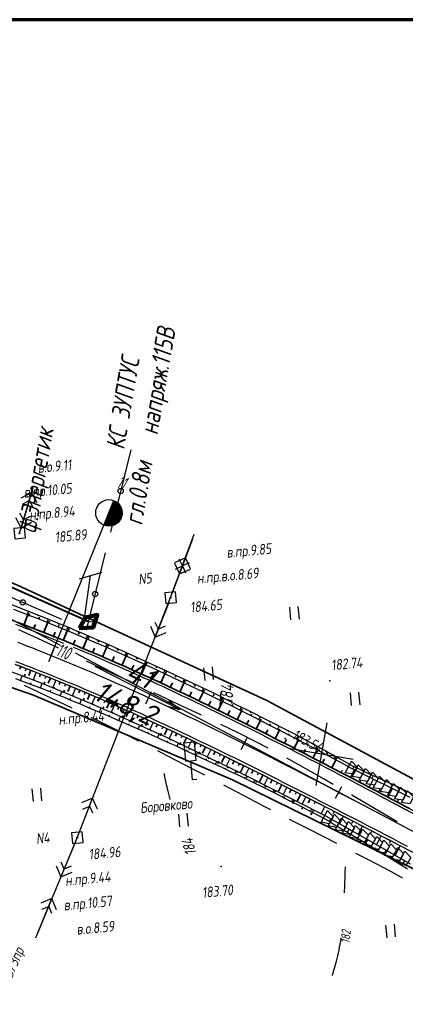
# Model space of a CAD drawing. Header units: millimetres. Extents: x 1808 to 2912, y -1045 to 155.
# Tile 15 of 43: x 2711 to 2783, y -941 to -756. Entities that reach past the tile are written whole.
import ezdxf

# ---------------------------------------------------------------- set-up
doc = ezdxf.new("R2010")
doc.units = ezdxf.units.MM
doc.linetypes.add('CONTI', pattern=[0])
for name, color, linetype, lineweight in [('10', 1, 'Continuous', 35), ('КОПИЯ_ОСЬ_13_ОТКОСЫ', 7, 'Continuous', 30), ('КОПИЯ_ОСЬ_ГРАНИЦЫ_ПОЛОС', 7, 'Continuous', 30), ('КОПИЯ_ОСЬ_ОТКОСЫ', 7, 'Continuous', 30), ('ОСЬ_ВЕРХ_ПОКРЫТИЯ_ГРАНИЦЫ_ПОЛОС', 7, 'Continuous', 30), ('ОСЬ_ВЕРХ_ПОКРЫТИЯ_ОСЬ', 1, 'Continuous', 30), ('Ось_примыкания', 1, 'Continuous', 35), ('Уклоны ПЧ', 5, 'Continuous', 30)]:
    doc.layers.add(name, color=color, linetype=linetype, lineweight=lineweight)
for name, color, linetype in [('_Оформление', 7, 'Continuous'), ('_Ростелеком', 6, 'Continuous'), ('GOR_BDEFAULT', 212, 'CONTI'), ('NAD_MDEFAULT', 7, 'CONTI'), ('PI_OTDEFAULT', 172, 'CONTI'), ('PI_TTDEFAULT', 5, 'CONTI'), ('PLN_O', 7, 'CONTI'), ('SETKR', 2, 'CONTI'), ('SIT_LDEFAULT', 7, 'CONTI'), ('USLZNDEFAULT', 7, 'CONTI'), ('ZAPSKDEFAULT', 7, 'CONTI'), ('канава', 7, 'Continuous'), ('КОПИЯ_ОСЬ_ТАНГЕНСЫ', 1, 'Continuous'), ('ОСЬ_ВЕРХ_ПОКРЫТИЯ_КИЛОМЕТЫ', 1, 'Continuous'), ('ОСЬ_ВЕРХ_ПОКРЫТИЯ_ОТКОСЫ', 7, 'Continuous'), ('ОСЬ_ВЕРХ_ПОКРЫТИЯ_ПИКЕТЫ', 1, 'Continuous')]:
    doc.layers.add(name, color=color, linetype=linetype)
doc.styles.add('eskd', font='isocpeur.ttf', dxfattribs={"width": 1.2, "height": 2})
doc.styles.add('SHRFT', font='isocpeui.ttf')
doc.styles.get("Standard").update_dxf_attribs({"font": 'isocpeui.ttf'})
doc.styles.add('ГОСТ', font='isocpeur.ttf', dxfattribs={"height": 4})
doc.linetypes.add('Связь', pattern='A,12.5,[130,ltypeshp.shx,S=1,R=-30,X=0,Y=0.9],1,[130,ltypeshp.shx,S=1,R=-30,X=0,Y=0.9],1,[130,ltypeshp.shx,S=1,R=-30,X=0,Y=0.9],4.5', length=19)

# ---------------------------------------------------------------- blocks, each defined once
blk = doc.blocks.new('BL_333')
at = {"color": 0}
for p, q in [((0, -6), (0, 6)), ((-6, 0), (6, 0))]:
    blk.add_line(p, q, dxfattribs=at)
blk = doc.blocks.new('BL_2011')
at = {"color": 0}
for p, q in [((0, 0), (0, 2.4)), ((1.6, 0), (1.6, 2.4))]:
    blk.add_line(p, q, dxfattribs=at)
blk = doc.blocks.new('BL_12')
at = {"color": 0}
for p, q in [((1, 7), (-1, 7)), ((-1, 7), (-1, 3.6)), ((1, 3.6), (1, 7)), ((-1, 3.6), (0, 3.6)), ((0, 0), (0, 3.6)), ((0, 3.6), (1, 3.6)), ((0.8, 0), (0, 0))]:
    blk.add_line(p, q, dxfattribs=at)
blk = doc.blocks.new('BL_27')
at = {"color": 0}
for p, q in [((1, 1), (-1, 1)), ((-1, 1), (-1, -1)), ((1, -1), (1, 1)), ((-1, -1), (1, -1))]:
    blk.add_line(p, q, dxfattribs=at)
blk.add_circle((0, 0), 0.1, dxfattribs=at)
blk = doc.blocks.new('6')
at = {"layer": 'канава', "color": 5, "linetype": 'Continuous', "lineweight": 30}
for p, q in [((-1.5, -1.25), (-1.5, 1.25)), ((0, 0.75), (-1.5, 1.25)), ((0, 0.75), (0, -0.75)), ((0, -0.75), (-1.5, -1.25))]:
    blk.add_line(p, q, dxfattribs=at)
blk = doc.blocks.new('Стрелка')
at = {"layer": 'Уклоны ПЧ', "ltscale": 2}
for points in [[(-0.02, -0.05), (-0.02, 17.97)], [(-0.02, -0.05), (-0.58, 2.62)], [(-0.02, -0.05), (0.53, 2.62)]]:
    blk.add_lwpolyline(points, dxfattribs=at)

msp = doc.modelspace()

# ---------------------------------------------------------------- linework, layer by layer
at = {"layer": '10'}
for points in [[(2299.11, -815.87), (2381.61, -830.69), (2442.03, -843.61), (2469.16, -847.43), (2465.22, -856.38), (2470.7, -857.69), (2519.43, -865.27), (2565.26, -865.7), (2570.11, -856.09), (2626.95, -857.05), (2650.1, -861.16), (2654.29, -862.35), (2713.34, -882.86), (2750.84, -898.87), (2750.84, -898.87), (2750.84, -898.87), (2750.84, -898.87), (2793.32, -919.8), (2792.93, -922.62), (2811.07, -930.47), (2878.3, -834.08)], [(2861.2, -831.14), (2859.06, -834.53), (2857.26, -833.21), (2832.66, -868.25), (2834.55, -869.33), (2805.11, -909.62), (2758.22, -884.4), (2757.25, -883.9), (2721.95, -867.55), (2710.98, -862.48), (2681.53, -849.62), (2678.54, -849.27), (2635.82, -844.15), (2627.82, -843.42), (2584.6, -841.28)]]:
    msp.add_lwpolyline(points, dxfattribs=at)
at = {"layer": '_Оформление', "lineweight": 70, "ltscale": 200}
msp.add_lwpolyline([(2910.36, -755.52), (1807.57, -755.52), (1807.57, -1041.4), (2910.36, -1041.4)], close=True, dxfattribs=at)
at = {"layer": '_Ростелеком', "color": 5, "linetype": 'Связь', "const_width": 0.35}
msp.add_lwpolyline([(2723.65, -868.98), (2700.08, -858.49), (2681.8, -851.6), (2654.57, -846.95), (2627.8, -843.76), (2584.5, -841.75), (2550.5, -840.01), (2519.81, -838.2), (2488.42, -833.78), (2443.97, -827.41), (2429.27, -824.76), (2399.9, -819.77), (2370.52, -814.78), (2340.8, -809.75)], dxfattribs=at)
at = {"layer": '_Ростелеком', "color": 5, "ltscale": 0.25}
for points in [[(2721.96, -860.97), (2726.27, -859.72)], [(2724, -860.31), (2722.81, -868.88), (2724.49, -869.07)]]:
    msp.add_lwpolyline(points, dxfattribs=at)
at = {"layer": '_Ростелеком', "color": 5, "lineweight": 100, "ltscale": 0.25}
msp.add_lwpolyline([(2722.01, -870.24), (2723.14, -868.27), (2725.34, -867.75), (2724.56, -870.11), (2721.95, -870.28)], dxfattribs=at)
at = {"layer": 'GOR_BDEFAULT', "color": 212, "flags": 128}
for points, elevation in [([(2748.6, -882.26), (2748.43, -884.82)], 184), ([(2739.06, -902.54), (2738.92, -902), (2738.79, -901.49), (2738.68, -901.01), (2738.57, -900.58), (2738.48, -900.17), (2738.39, -899.8), (2738.32, -899.46), (2738.25, -899.15), (2738.18, -898.87), (2738.13, -898.6), (2738.09, -898.37), (2738.04, -898.16), (2738, -897.97), (2737.97, -897.81), (2737.94, -897.67)], 184), ([(2771.93, -920.15), (2771.93, -919.69), (2771.95, -919.23), (2771.97, -918.8), (2771.98, -918.4), (2772, -918), (2772.01, -917.64), (2772.02, -917.29), (2772.03, -916.96), (2772.04, -916.66), (2772.06, -916.37), (2772.06, -916.11), (2772.07, -915.86), (2772.08, -915.64), (2772.08, -915.45), (2772.1, -915.27)], 182), ([(2769.64, -935.72), (2769.73, -935.43), (2769.83, -935.1), (2769.93, -934.75), (2770.04, -934.36), (2770.16, -933.93), (2770.27, -933.49), (2770.39, -933.02), (2770.52, -932.53), (2770.65, -932.02), (2770.77, -931.49), (2770.88, -930.95), (2771, -930.39), (2771.11, -929.82), (2771.21, -929.24), (2771.31, -928.66)], 182)]:
    msp.add_lwpolyline(points, dxfattribs=dict(at, elevation=elevation))
at = {"layer": 'PI_TTDEFAULT', "color": 5}
for p in [(2739.15, -864.5, 184.65), (2769.13, -880.19, 182.74), (2760.71, -891.05, 183.54), (2721.56, -909.76, 184.96), (2748.68, -915.22, 183.7)]:
    msp.add_point(p, dxfattribs=at)
at = {"layer": 'PLN_O'}
for p, q in [((2731.66, -836.64), (2727.82, -852.17)), ((2726.85, -856.06), (2723.25, -870.6)), ((2718.64, -868.59), (2703.97, -862.22)), ((2723.25, -870.59), (2722.32, -870.18))]:
    msp.add_line(p, q, dxfattribs=at)
for centre in [(2729.74, -844.41), (2711.31, -865.4), (2724.93, -863.82)]:
    msp.add_circle(centre, 0.5, dxfattribs=at)
at = {"layer": 'SIT_LDEFAULT', "color": 7}
for p, q in [((2710.7, -852.34), (2713.23, -843.7)), ((2712.96, -844.66), (2710.96, -845.75)), ((2710.98, -851.38), (2712.96, -844.66)), ((2712.96, -844.66), (2710.98, -851.38)), ((2714.03, -846.65), (2712.96, -844.66)), ((2711.26, -846.87), (2712.5, -846.19)), ((2712.5, -846.19), (2713.18, -847.44)), ((2709.9, -849.39), (2710.98, -851.38)), ((2711.43, -849.84), (2710.76, -848.6)), ((2712.68, -849.17), (2711.43, -849.84)), ((2710.98, -851.38), (2712.97, -850.29)), ((2739.15, -864.5), (2743.61, -852.54)), ((2743.26, -853.47), (2740.82, -860.03)), ((2739.5, -863.57), (2741.94, -857.01)), ((2741.94, -857.01), (2739.89, -857.94)), ((2741.38, -858.53), (2740.79, -857.25)), ((2742.89, -859.07), (2741.94, -857.01)), ((2739.88, -857.97), (2740.82, -860.03)), ((2740.1, -859.1), (2741.39, -858.51)), ((2740.82, -860.03), (2742.87, -859.1)), ((2742.66, -857.94), (2741.38, -858.53)), ((2741.39, -858.51), (2741.97, -859.79)), ((2721.56, -909.76), (2739.15, -864.5)), ((2738.79, -865.44), (2736.26, -871.96)), ((2714.14, -872.22), (2710.56, -870.59)), ((2735.34, -869.89), (2736.26, -871.96)), ((2736.84, -870.47), (2736.26, -869.17)), ((2738.12, -869.9), (2736.84, -870.47)), ((2718.04, -874.01), (2714.14, -872.22)), ((2736.26, -871.96), (2738.32, -871.05)), ((2725.96, -877.71), (2723.28, -876.45)), ((2729.85, -879.54), (2725.96, -877.71)), ((2732.32, -880.71), (2729.85, -879.54)), ((2711.55, -880.97), (2715.49, -882.86)), ((2715.49, -882.86), (2720.56, -885.3)), ((2737.25, -883.04), (2735.93, -882.42)), ((2740.92, -884.76), (2737.25, -883.04)), ((2744.58, -886.48), (2740.92, -884.76)), ((2724.15, -887.06), (2725.56, -887.74)), ((2744.99, -886.67), (2744.58, -886.48)), ((2725.56, -887.74), (2729.71, -889.79)), ((2751.86, -889.99), (2748.6, -888.4)), ((2729.71, -889.79), (2733.11, -891.51)), ((2755.47, -891.81), (2751.85, -890)), ((2757.54, -892.89), (2755.47, -891.8)), ((2736.67, -893.33), (2738.46, -894.26)), ((2738.46, -894.26), (2743.27, -896.75)), ((2763.17, -895.95), (2761.06, -894.78)), ((2768.08, -898.74), (2763.17, -895.95)), ((2743.27, -896.75), (2745.55, -897.93)), ((2749.09, -899.79), (2751.53, -901.07)), ((2769.75, -899.71), (2768.08, -898.74)), ((2751.53, -901.07), (2754.11, -902.43)), ((2773.28, -901.77), (2773.21, -901.72)), ((2778.33, -904.7), (2773.28, -901.76)), ((2721.92, -908.82), (2724.45, -902.3)), ((2724.45, -902.3), (2722.39, -903.21)), ((2722.59, -904.36), (2723.87, -903.79)), ((2723.87, -903.79), (2724.45, -905.09)), ((2725.37, -904.37), (2724.45, -902.3)), ((2754.11, -902.42), (2755.04, -902.91)), ((2755.04, -902.91), (2755.07, -902.93)), ((2755.07, -902.94), (2756.48, -903.66)), ((2756.48, -903.66), (2757.96, -904.42)), ((2781.84, -906.76), (2778.33, -904.69)), ((2761.51, -906.24), (2765.25, -908.16)), ((2765.25, -908.16), (2770.42, -910.82)), ((2713.73, -928.63), (2721.56, -909.76)), ((2721.18, -910.69), (2718.49, -917.14)), ((2773.96, -912.66), (2776.36, -913.89)), ((2717.62, -915.06), (2718.49, -917.14)), ((2719.1, -915.67), (2718.56, -914.37)), ((2720.41, -915.13), (2719.1, -915.67)), ((2776.36, -913.89), (2780.69, -916.16)), ((2718.49, -917.14), (2720.58, -916.28)), ((2780.69, -916.16), (2782.8, -917.31)), ((2714.11, -927.7), (2716.79, -921.25)), ((2716.79, -921.25), (2714.71, -922.1)), ((2717.66, -923.33), (2716.79, -921.25)), ((2714.87, -923.26), (2716.18, -922.72)), ((2716.18, -922.72), (2716.72, -924.02))]:
    msp.add_line(p, q, dxfattribs=at)
at = {"layer": 'КОПИЯ_ОСЬ_13_ОТКОСЫ'}
for points in [[(2708.85, -865.68), (2712.18, -866.97), (2715.49, -868.28), (2717.85, -869.24), (2719.73, -870.01), (2720.2, -870.21), (2721.13, -870.6), (2722.54, -871.2), (2723.94, -871.8), (2725.8, -872.61), (2726.73, -873.02), (2731.35, -875.1), (2735.04, -876.79), (2736.42, -877.41), (2738.26, -878.25), (2740.1, -879.1), (2742.4, -880.16), (2746.96, -882.32), (2747.87, -882.77), (2748.76, -883.23), (2749.66, -883.7), (2750.55, -884.17), (2751.45, -884.62), (2753.71, -885.74), (2761.36, -889.58), (2762.25, -890.05), (2767.55, -892.94), (2773.44, -896.18), (2773.71, -896.32), (2775.51, -897.2), (2776.42, -897.63), (2777.34, -898.04), (2778.25, -898.45), (2779.16, -898.87), (2780.08, -899.28), (2780.99, -899.7), (2786.4, -902.32)], [(2709.56, -866.7), (2712.41, -867.79), (2714.3, -868.52), (2717.37, -869.75), (2720.42, -871), (2725.56, -873.18), (2726.49, -873.58), (2728.8, -874.6), (2734.34, -877.1), (2735.72, -877.73), (2740.75, -880.09), (2743.03, -881.18), (2745.3, -882.28), (2747.57, -883.39), (2749.37, -884.28), (2750.28, -884.73), (2752.98, -886.09), (2754.77, -887), (2757.91, -888.61), (2760.14, -889.76), (2764.6, -892.09), (2771.7, -895.84), (2773.2, -896.64), (2773.47, -896.78), (2784.24, -902.13)], [(2709.56, -866.7), (2712.41, -867.79), (2714.3, -868.52), (2717.37, -869.75), (2720.42, -871), (2725.56, -873.18), (2726.49, -873.58), (2728.8, -874.6), (2734.34, -877.1), (2735.72, -877.73), (2740.75, -880.09), (2743.03, -881.18), (2745.3, -882.28), (2747.57, -883.39), (2749.38, -884.28), (2750.28, -884.73), (2752.98, -886.09), (2754.77, -887), (2757.91, -888.61), (2760.14, -889.76), (2764.6, -892.09), (2771.7, -895.84), (2773.2, -896.64), (2773.47, -896.78), (2784.24, -902.13)], [(2707.9, -868.26), (2710.74, -869.32), (2713.57, -870.41), (2716.15, -871.43), (2718.73, -872.46), (2723.86, -874.59), (2729.41, -876.99), (2734.93, -879.47), (2741.32, -882.44), (2744.95, -884.17), (2748.57, -885.93), (2752.4, -887.82), (2756.22, -889.73), (2759.35, -891.32), (2762.93, -893.14), (2767.38, -895.45), (2771.82, -897.76), (2777.59, -900.79), (2788.56, -906.59)], [(2711.48, -869.61), (2712.21, -867.71)], [(2712.37, -867.04), (2712.13, -867.68)], [(2714.23, -867.78), (2714.15, -867.99)], [(2716.09, -868.53), (2715.84, -869.14)], [(2713.35, -870.33), (2713.6, -869.69)], [(2715.21, -871.05), (2715.95, -869.18)], [(2717.94, -869.28), (2717.86, -869.48)], [(2719.79, -870.04), (2719.54, -870.64)], [(2717.07, -871.79), (2717.32, -871.17)], [(2718.93, -872.54), (2719.69, -870.7)], [(2721.64, -870.81), (2721.55, -871.01)], [(2722.62, -874.08), (2723.38, -872.26)], [(2723.48, -871.6), (2723.22, -872.19)], [(2725.31, -872.4), (2725.22, -872.59)], [(2720.77, -873.31), (2721.03, -872.7)], [(2724.46, -874.85), (2724.72, -874.25)], [(2726.3, -875.65), (2727.08, -873.84)], [(2727.14, -873.2), (2726.89, -873.76)], [(2728.96, -874.02), (2728.88, -874.21)], [(2728.13, -876.44), (2728.39, -875.84)], [(2729.97, -877.24), (2730.76, -875.48)], [(2730.79, -874.84), (2730.54, -875.39)], [(2732.61, -875.67), (2732.53, -875.85)], [(2707.66, -877.94), (2710.74, -879.06), (2714.6, -880.52), (2719.9, -882.67), (2721.72, -883.43), (2723.54, -884.2), (2724.9, -884.79), (2726.71, -885.57), (2728.52, -886.37), (2730.33, -887.17), (2731.68, -887.78), (2732.76, -888.26), (2734.83, -889.21), (2737.53, -890.45), (2743.35, -893.2), (2746.93, -894.93), (2748.27, -895.58), (2753.17, -897.99), (2758.06, -900.43), (2762.51, -902.67), (2768.45, -905.71), (2771.33, -907.32), (2774.81, -909.27), (2780.9, -912.73), (2784.28, -914.68)], [(2707.66, -877.94), (2710.74, -879.06), (2714.6, -880.52), (2719.9, -882.67), (2721.72, -883.43), (2723.54, -884.2), (2724.9, -884.79), (2726.71, -885.57), (2728.52, -886.37), (2730.33, -887.17), (2731.68, -887.78), (2732.76, -888.26), (2734.83, -889.21), (2737.53, -890.45), (2743.35, -893.2), (2746.93, -894.93), (2748.27, -895.58), (2753.17, -897.99), (2758.06, -900.42), (2762.51, -902.67), (2768.45, -905.71), (2771.33, -907.32), (2774.81, -909.27), (2780.9, -912.73), (2784.28, -914.68)], [(2709.92, -877.08), (2711.77, -877.78), (2712.69, -878.13), (2714.53, -878.85), (2715.45, -879.22), (2719.58, -880.89), (2723.69, -882.6), (2727.79, -884.37), (2731.87, -886.17), (2734.13, -887.2), (2735.93, -888.02), (2737.28, -888.64), (2739.99, -889.9), (2742.68, -891.17), (2745.37, -892.46), (2748.06, -893.76), (2750.74, -895.07), (2753.42, -896.4), (2756.09, -897.73), (2758.76, -899.07), (2761.87, -900.65), (2766.76, -903.14), (2772.08, -905.89), (2781.84, -910.95), (2785.28, -912.77)], [(2711.94, -877.85), (2711.75, -878.34)], [(2731.79, -878.06), (2732.05, -877.47)], [(2733.62, -878.88), (2734.4, -877.13)], [(2734.42, -876.51), (2734.18, -877.03)], [(2736.25, -877.34), (2736.17, -877.51)], [(2709.93, -879.77), (2711.04, -880.17), (2714.27, -881.35), (2715.46, -881.82), (2717.28, -882.55), (2719.1, -883.29), (2720.47, -883.86), (2722.28, -884.61), (2723.65, -885.19), (2725.01, -885.77), (2727.27, -886.74), (2729.08, -887.53), (2732.7, -889.1), (2733.6, -889.5), (2735.41, -890.31), (2737.21, -891.13), (2739.02, -891.93), (2739.92, -892.34), (2741.71, -893.18), (2744.86, -894.63), (2747.1, -895.69), (2748, -896.1), (2748.9, -896.52), (2750.69, -897.39), (2751.59, -897.81), (2752.49, -898.24), (2754.27, -899.1), (2755.17, -899.53), (2756.06, -899.98), (2756.95, -900.41), (2757.84, -900.87), (2759.61, -901.76), (2760.5, -902.23), (2761.38, -902.68), (2762.27, -903.12), (2763.16, -903.57), (2764.05, -904.03), (2764.93, -904.5), (2765.81, -904.96), (2768.2, -906.19), (2769.32, -906.85), (2770.17, -907.37), (2771.03, -907.88), (2773.61, -909.41), (2774.47, -909.92), (2776.17, -910.97), (2778.75, -912.51), (2780.45, -913.58), (2783.77, -915.64)], [(2710.88, -880.11), (2711.2, -879.24)], [(2713.8, -878.57), (2713.24, -880.01)], [(2715.66, -879.3), (2715.47, -879.78)], [(2735.44, -879.7), (2735.71, -879.13)], [(2737.25, -880.55), (2738.05, -878.83)], [(2738.07, -878.16), (2737.82, -878.72)], [(2739.89, -879), (2739.8, -879.18)], [(2741.7, -879.84), (2741.43, -880.42)], [(2712.76, -880.8), (2712.87, -880.51)], [(2714.64, -881.49), (2714.96, -880.67)], [(2717.52, -880.05), (2716.94, -881.47)], [(2719.37, -880.8), (2719.18, -881.28)], [(2721.22, -881.57), (2720.63, -882.98)], [(2739.07, -881.39), (2739.33, -880.82)], [(2740.88, -882.23), (2741.67, -880.53)], [(2743.51, -880.69), (2743.42, -880.88)], [(2745.32, -881.54), (2745.03, -882.15)], [(2716.5, -882.24), (2716.61, -881.96)], [(2718.35, -882.99), (2718.68, -882.18)], [(2720.2, -883.75), (2720.31, -883.48)], [(2723.07, -882.34), (2722.87, -882.81)], [(2724.91, -883.12), (2724.3, -884.53)], [(2742.69, -883.09), (2742.96, -882.53)], [(2744.49, -883.95), (2745.3, -882.28)], [(2747.13, -882.4), (2747.03, -882.6)], [(2748.91, -883.31), (2748.6, -883.9)], [(2722.05, -884.51), (2722.38, -883.71)], [(2723.89, -885.29), (2724, -885.03)], [(2725.73, -886.08), (2726.07, -885.29)], [(2726.74, -883.92), (2726.54, -884.38)], [(2728.58, -884.72), (2727.96, -886.12)], [(2730.41, -885.52), (2730.2, -885.99)], [(2746.29, -884.82), (2746.56, -884.27)], [(2748.09, -885.7), (2748.9, -884.05)], [(2750.68, -884.23), (2750.58, -884.43)], [(2752.47, -885.13), (2752.19, -885.69)], [(2727.56, -886.87), (2727.68, -886.61)], [(2729.4, -887.67), (2729.73, -886.9)], [(2732.23, -886.34), (2731.6, -887.74)], [(2734.05, -887.16), (2733.84, -887.63)], [(2749.89, -886.58), (2750.16, -886.03)], [(2751.68, -887.46), (2752.48, -885.84)], [(2754.26, -886.01), (2754.17, -886.2)], [(2756.05, -886.91), (2755.75, -887.5)], [(2731.23, -888.47), (2731.34, -888.21)], [(2733.07, -889.26), (2733.38, -888.55)], [(2735.87, -887.99), (2735.23, -889.39)], [(2737.69, -888.83), (2737.47, -889.3)], [(2753.47, -888.35), (2753.74, -887.81)], [(2755.26, -889.25), (2756.06, -887.66)], [(2757.84, -887.81), (2757.74, -888.01)], [(2759.62, -888.71), (2759.31, -889.33)], [(2734.89, -890.08), (2735, -889.84)], [(2736.71, -890.91), (2737.02, -890.22)], [(2739.5, -889.68), (2738.85, -891.08)], [(2741.31, -890.53), (2741.09, -890.99)], [(2757.05, -890.15), (2757.31, -889.62)], [(2758.83, -891.05), (2759.62, -889.49)], [(2761.41, -889.6), (2761.3, -889.81)], [(2763.17, -890.55), (2762.83, -891.17)], [(2738.54, -891.72), (2738.64, -891.49)], [(2740.36, -892.55), (2740.65, -891.93)], [(2743.12, -891.38), (2742.45, -892.78)], [(2744.92, -892.25), (2744.7, -892.71)], [(2760.61, -891.96), (2760.88, -891.44)], [(2762.39, -892.87), (2763.17, -891.35)], [(2764.93, -891.51), (2764.81, -891.72)], [(2766.68, -892.47), (2766.38, -893.03)], [(2742.17, -893.39), (2742.27, -893.18)], [(2743.99, -894.23), (2744.26, -893.64)], [(2746.72, -893.12), (2746.05, -894.51)], [(2748.52, -893.99), (2748.3, -894.45)], [(2764.17, -893.79), (2764.43, -893.28)], [(2765.95, -894.71), (2766.72, -893.21)], [(2768.44, -893.43), (2768.33, -893.62)], [(2770.19, -894.39), (2769.91, -894.9)], [(2745.8, -895.07), (2745.9, -894.88)], [(2747.61, -895.92), (2747.86, -895.38)], [(2749.42, -896.77), (2749.51, -896.6)], [(2750.32, -894.87), (2749.64, -896.25)], [(2752.11, -895.75), (2751.89, -896.21)], [(2753.91, -896.64), (2753.22, -898.01)], [(2767.72, -895.63), (2767.98, -895.13)], [(2769.5, -896.55), (2770.26, -895.08)], [(2771.94, -895.36), (2771.85, -895.52)], [(2773.7, -896.31), (2773.46, -896.77)], [(2751.23, -897.64), (2751.46, -897.14)], [(2753.03, -898.5), (2753.11, -898.34)], [(2755.7, -897.53), (2755.47, -897.99)], [(2757.48, -898.43), (2756.8, -899.79)], [(2771.27, -897.47), (2771.52, -896.99)], [(2773.04, -898.4), (2773.81, -896.94)], [(2775.49, -897.2), (2775.42, -897.35)], [(2777.31, -898.03), (2777.07, -898.56)], [(2754.83, -899.37), (2755.05, -898.92)], [(2756.63, -900.26), (2756.7, -900.11)], [(2759.27, -899.33), (2759.04, -899.78)], [(2761.06, -900.23), (2760.37, -901.59)], [(2774.81, -899.33), (2775.07, -898.85)], [(2776.58, -900.26), (2777.39, -898.73)], [(2779.13, -898.86), (2779.05, -899.03)], [(2780.95, -899.68), (2780.65, -900.35)], [(2758.41, -901.16), (2758.64, -900.71)], [(2760.19, -902.07), (2760.27, -901.92)], [(2762.84, -901.14), (2762.61, -901.59)], [(2764.62, -902.05), (2763.93, -903.39)], [(2778.35, -901.2), (2778.62, -900.68)], [(2780.12, -902.13), (2780.98, -900.51)], [(2782.75, -900.55), (2782.65, -900.77)], [(2761.98, -902.97), (2762.21, -902.51)], [(2763.76, -903.88), (2763.84, -903.73)], [(2766.4, -902.96), (2766.17, -903.41)], [(2768.18, -903.87), (2767.49, -905.22)], [(2781.89, -903.06), (2782.17, -902.52)], [(2765.53, -904.81), (2765.77, -904.34)], [(2767.31, -905.72), (2767.39, -905.57)], [(2769.96, -904.79), (2769.73, -905.24)], [(2771.73, -905.71), (2771, -907.13)], [(2769.06, -906.69), (2769.34, -906.21)], [(2770.77, -907.72), (2770.87, -907.57)], [(2773.51, -906.63), (2773.26, -907.1)], [(2775.28, -907.55), (2774.48, -909.09)], [(2772.49, -908.74), (2772.83, -908.16)], [(2774.21, -909.77), (2774.32, -909.57)], [(2777.06, -908.47), (2776.79, -908.98)], [(2778.83, -909.39), (2777.97, -911.06)], [(2775.91, -910.82), (2776.33, -910.14)], [(2780.61, -910.31), (2780.32, -910.87)], [(2782.38, -911.24), (2781.43, -913.04)], [(2777.63, -911.84), (2777.76, -911.62)], [(2779.34, -912.88), (2779.82, -912.11)], [(2781.03, -913.94), (2781.19, -913.68)], [(2782.73, -914.99), (2783.28, -914.11)]]:
    msp.add_lwpolyline(points, dxfattribs=at)
at = {"layer": 'КОПИЯ_ОСЬ_ГРАНИЦЫ_ПОЛОС'}
for points in [[(2719.04, -873.13), (2718.39, -872.87), (2717.46, -872.49), (2716.53, -872.12), (2715.6, -871.75), (2714.67, -871.38), (2713.73, -871.01), (2712.8, -870.65), (2711.86, -870.29), (2710.93, -869.93), (2709.99, -869.58)], [(2783.93, -904.7), (2783.05, -904.24), (2782.17, -903.77), (2781.29, -903.31), (2780.41, -902.84), (2779.53, -902.38), (2778.65, -901.92), (2777.77, -901.45), (2776.89, -900.99), (2776.01, -900.52), (2775.13, -900.06), (2774.24, -899.6), (2773.36, -899.13), (2772.48, -898.67), (2771.6, -898.21), (2770.72, -897.75), (2769.83, -897.29), (2768.95, -896.83), (2768.07, -896.37), (2767.18, -895.91), (2766.3, -895.45), (2765.41, -894.99), (2764.53, -894.53), (2763.64, -894.08), (2762.75, -893.62), (2761.87, -893.16), (2760.98, -892.71), (2760.09, -892.25), (2759.2, -891.8), (2758.31, -891.35), (2757.42, -890.9), (2756.53, -890.45), (2755.64, -890), (2754.75, -889.55), (2753.86, -889.1), (2752.96, -888.66), (2752.07, -888.21), (2751.17, -887.77), (2750.28, -887.33), (2749.38, -886.89), (2748.49, -886.45), (2747.59, -886.01), (2746.69, -885.57), (2745.79, -885.13), (2744.89, -884.7), (2743.99, -884.27), (2743.09, -883.83), (2742.19, -883.4), (2741.28, -882.98), (2740.38, -882.55), (2739.48, -882.12), (2738.57, -881.7), (2737.66, -881.28), (2736.76, -880.86), (2735.85, -880.44), (2734.94, -880.02), (2734.03, -879.61), (2733.12, -879.19), (2732.2, -878.78), (2731.29, -878.37), (2730.38, -877.97), (2729.46, -877.56), (2728.54, -877.16), (2727.63, -876.76), (2726.71, -876.36), (2725.79, -875.96), (2724.87, -875.56), (2723.95, -875.17), (2723.02, -874.78), (2722.1, -874.39), (2721.17, -874.01), (2720.87, -873.88)], [(2779.09, -902.15), (2779.36, -902.29), (2780.25, -902.76), (2781.13, -903.22), (2782.01, -903.69), (2782.89, -904.16), (2783.77, -904.62), (2784.65, -905.09), (2785.54, -905.55), (2786.42, -906.02), (2786.56, -906.1)]]:
    msp.add_lwpolyline(points, dxfattribs=at)
at = {"layer": 'КОПИЯ_ОСЬ_ТАНГЕНСЫ'}
for p, q in [((2681.74, -854.07), (2718.36, -873.43)), ((2721.16, -874.91), (2808.17, -920.91))]:
    msp.add_line(p, q, dxfattribs=at)
at = {"layer": 'ОСЬ_ВЕРХ_ПОКРЫТИЯ_ГРАНИЦЫ_ПОЛОС'}
for points in [[(2697.36, -864.61), (2700.01, -865.49), (2702.65, -866.39), (2705.28, -867.31), (2707.9, -868.26), (2710.74, -869.32), (2713.57, -870.41), (2716.15, -871.43), (2718.73, -872.46), (2723.86, -874.59), (2729.41, -876.99), (2734.93, -879.47), (2741.32, -882.44), (2744.95, -884.17), (2748.57, -885.93), (2752.4, -887.82), (2756.22, -889.73), (2759.35, -891.32), (2762.93, -893.14), (2767.38, -895.45), (2769.65, -896.63)], [(2710.16, -869.11), (2711.1, -869.46), (2712.04, -869.82), (2712.98, -870.18), (2713.92, -870.55), (2714.85, -870.91), (2715.79, -871.28), (2716.72, -871.65), (2717.65, -872.03), (2718.58, -872.4), (2719.51, -872.78), (2720.44, -873.16), (2721.37, -873.55), (2722.29, -873.93), (2723.22, -874.32), (2724.14, -874.71), (2725.06, -875.11), (2725.99, -875.5), (2726.91, -875.9), (2727.83, -876.3), (2728.74, -876.7), (2729.66, -877.1), (2730.58, -877.51), (2731.49, -877.92), (2732.41, -878.33), (2733.32, -878.74), (2734.23, -879.15), (2735.15, -879.57), (2736.06, -879.98), (2736.97, -880.4), (2737.87, -880.82), (2738.78, -881.25), (2739.69, -881.67), (2740.59, -882.1), (2741.5, -882.52), (2742.4, -882.95), (2743.31, -883.38), (2744.21, -883.82), (2745.11, -884.25), (2746.01, -884.68), (2746.91, -885.12), (2747.81, -885.56), (2748.71, -886), (2749.6, -886.44), (2750.5, -886.88), (2751.4, -887.32), (2752.29, -887.77), (2753.19, -888.21), (2754.08, -888.66), (2754.97, -889.1), (2755.87, -889.55), (2756.76, -890), (2757.65, -890.45), (2758.54, -890.9), (2759.43, -891.36), (2760.32, -891.81), (2761.21, -892.26), (2762.09, -892.72), (2762.98, -893.17), (2763.87, -893.63), (2764.75, -894.09), (2765.64, -894.55), (2766.53, -895), (2767.41, -895.46), (2768.3, -895.92), (2769.18, -896.38), (2770.06, -896.84), (2770.95, -897.31), (2771.83, -897.77), (2772.71, -898.23), (2773.59, -898.69), (2774.48, -899.15), (2775.36, -899.62), (2776.24, -900.08), (2777.12, -900.55), (2778, -901.01), (2778.88, -901.47), (2779.76, -901.94), (2780.64, -902.4), (2781.52, -902.87), (2782.4, -903.33), (2783.28, -903.8), (2784.16, -904.26)], [(2709.82, -877.04), (2710.74, -877.38), (2711.65, -877.73), (2712.56, -878.09), (2713.47, -878.44), (2714.38, -878.8), (2715.29, -879.16), (2716.2, -879.52), (2717.11, -879.88), (2718.02, -880.25), (2718.92, -880.62), (2719.83, -880.99), (2720.73, -881.36), (2721.64, -881.74), (2722.54, -882.12), (2723.44, -882.5), (2724.34, -882.88), (2725.24, -883.27), (2726.15, -883.66), (2727.04, -884.05), (2727.94, -884.44), (2728.84, -884.83), (2729.74, -885.23), (2730.63, -885.63), (2731.53, -886.02), (2732.43, -886.43), (2733.32, -886.83), (2734.21, -887.24), (2735.11, -887.64), (2736, -888.05), (2736.89, -888.46), (2737.78, -888.87), (2738.67, -889.29), (2739.56, -889.7), (2740.45, -890.12), (2741.34, -890.54), (2742.23, -890.96), (2743.12, -891.38), (2744, -891.81), (2744.89, -892.23), (2745.78, -892.66), (2746.66, -893.09), (2747.55, -893.51), (2748.43, -893.94), (2749.32, -894.38), (2750.2, -894.81), (2751.08, -895.24), (2751.97, -895.68), (2752.85, -896.12), (2753.73, -896.55), (2754.61, -896.99), (2755.49, -897.43), (2756.38, -897.87), (2757.26, -898.31), (2758.14, -898.76), (2759.02, -899.2), (2759.9, -899.64), (2760.78, -900.09), (2761.66, -900.54), (2762.53, -900.98), (2763.41, -901.43), (2764.29, -901.88), (2765.17, -902.33), (2766.05, -902.78), (2766.93, -903.23), (2767.8, -903.68), (2768.68, -904.13), (2769.56, -904.58), (2770.44, -905.04), (2771.31, -905.49), (2772.19, -905.94), (2773.07, -906.4), (2773.94, -906.85), (2774.82, -907.31), (2775.7, -907.76), (2776.58, -908.22), (2777.45, -908.67), (2778.33, -909.13), (2779.21, -909.58), (2780.08, -910.04), (2780.96, -910.5), (2781.84, -910.95), (2782.7, -911.41), (2783.56, -911.86)], [(2783.79, -911.42), (2782.93, -910.96), (2782.07, -910.51), (2781.19, -910.05), (2780.31, -909.6), (2779.44, -909.14), (2778.56, -908.68), (2777.68, -908.23), (2776.81, -907.77), (2775.93, -907.32), (2775.05, -906.86), (2774.17, -906.41), (2773.3, -905.95), (2772.42, -905.5), (2771.54, -905.04), (2770.67, -904.59), (2769.79, -904.14), (2768.91, -903.69), (2768.03, -903.23), (2767.15, -902.78), (2766.28, -902.33), (2765.4, -901.88), (2764.52, -901.43), (2763.64, -900.99), (2762.76, -900.54), (2761.88, -900.09), (2761, -899.64), (2760.12, -899.2), (2759.24, -898.75), (2758.36, -898.31), (2757.48, -897.87), (2756.6, -897.42), (2755.72, -896.98), (2754.84, -896.54), (2753.95, -896.1), (2753.07, -895.67), (2752.19, -895.23), (2751.31, -894.79), (2750.42, -894.36), (2749.54, -893.93), (2748.65, -893.5), (2747.77, -893.06), (2746.88, -892.64), (2745.99, -892.21), (2745.11, -891.78), (2744.22, -891.36), (2743.33, -890.93), (2742.44, -890.51), (2741.56, -890.09), (2740.67, -889.67), (2739.78, -889.25), (2738.88, -888.84), (2737.99, -888.42), (2737.1, -888.01), (2736.21, -887.6), (2735.31, -887.19), (2734.42, -886.78), (2733.53, -886.37), (2732.63, -885.97), (2731.73, -885.57), (2730.84, -885.17), (2729.94, -884.77), (2729.04, -884.37), (2728.14, -883.98), (2727.24, -883.59), (2726.34, -883.2), (2725.44, -882.81), (2724.54, -882.42), (2723.64, -882.04), (2722.73, -881.66), (2721.83, -881.28), (2720.92, -880.9), (2720.02, -880.53), (2719.11, -880.16), (2718.2, -879.79), (2717.3, -879.42), (2716.39, -879.05), (2715.48, -878.69), (2714.57, -878.33), (2713.65, -877.97), (2712.74, -877.62), (2711.83, -877.27), (2710.91, -876.92), (2710, -876.57)]]:
    msp.add_lwpolyline(points, dxfattribs=at)
at = {"layer": 'ОСЬ_ВЕРХ_ПОКРЫТИЯ_КИЛОМЕТЫ'}
for p, q in [((2716.67, -875.4), (2728.47, -846.2)), ((2728.47, -846.2), (2726.6, -850.84)), ((2728.57, -846.24), (2726.69, -850.87)), ((2728.66, -846.28), (2726.79, -850.9)), ((2728.75, -846.33), (2726.89, -850.93)), ((2728.83, -846.38), (2726.98, -850.96)), ((2728.92, -846.43), (2727.08, -850.98)), ((2729, -846.49), (2727.18, -850.99)), ((2729.09, -846.55), (2727.29, -851)), ((2729.17, -846.62), (2727.39, -851.01)), ((2729.25, -846.69), (2727.5, -851.02)), ((2729.32, -846.77), (2727.61, -851.02)), ((2729.4, -846.85), (2727.72, -851.01)), ((2729.47, -846.93), (2727.83, -851)), ((2729.54, -847.02), (2727.94, -850.98)), ((2729.61, -847.12), (2728.06, -850.96)), ((2729.68, -847.23), (2728.18, -850.93)), ((2729.74, -847.34), (2728.3, -850.9)), ((2729.8, -847.45), (2728.43, -850.85)), ((2729.86, -847.58), (2728.56, -850.8)), ((2729.91, -847.72), (2728.69, -850.74)), ((2729.95, -847.88), (2728.83, -850.66)), ((2729.99, -848.05), (2728.98, -850.56)), ((2730.02, -848.24), (2729.13, -850.44)), ((2730.04, -848.47), (2729.3, -850.29)), ((2730.03, -848.77), (2729.5, -850.07)), ((2729.86, -849.45), (2729.86, -849.45))]:
    msp.add_line(p, q, dxfattribs=at)
msp.add_circle((2727.54, -848.52), 2.5, dxfattribs=at)
at = {"layer": 'ОСЬ_ВЕРХ_ПОКРЫТИЯ_ОСЬ'}
msp.add_lwpolyline([(2710.35, -872.92), (2711.28, -873.28), (2712.2, -873.63), (2713.12, -873.99), (2714.04, -874.35), (2714.96, -874.72), (2715.88, -875.09), (2716.8, -875.46), (2717.71, -875.83), (2718.63, -876.2), (2719.54, -876.58), (2720.46, -876.96), (2721.37, -877.34), (2722.28, -877.72), (2723.19, -878.11), (2724.1, -878.5), (2725.01, -878.89), (2725.92, -879.28), (2726.82, -879.68), (2727.73, -880.08), (2728.63, -880.47), (2729.54, -880.88), (2730.44, -881.28), (2731.34, -881.68), (2732.24, -882.09), (2733.14, -882.5), (2734.04, -882.91), (2734.94, -883.32), (2736.74, -884.16), (2738.53, -884.99), (2740.32, -885.84), (2742.1, -886.69), (2743.89, -887.54), (2745.67, -888.41), (2747.44, -889.28), (2749.22, -890.15), (2750.99, -891.03), (2752.76, -891.91), (2754.53, -892.8), (2756.29, -893.69), (2758.06, -894.59), (2759.82, -895.49), (2762.46, -896.84), (2765.09, -898.2), (2767.73, -899.57), (2771.23, -901.4), (2775.61, -903.71), (2783.48, -907.86)], dxfattribs=at)
at = {"layer": 'ОСЬ_ВЕРХ_ПОКРЫТИЯ_ОТКОСЫ'}
msp.add_lwpolyline([(2709.92, -877.08), (2711.77, -877.78), (2712.69, -878.13), (2714.53, -878.85), (2715.45, -879.22), (2719.58, -880.89), (2723.69, -882.6), (2727.79, -884.37), (2731.87, -886.17), (2734.13, -887.2), (2735.93, -888.02), (2737.28, -888.64), (2739.99, -889.9), (2742.68, -891.17), (2745.37, -892.46), (2748.06, -893.76), (2750.74, -895.07), (2753.42, -896.4), (2756.09, -897.73), (2758.76, -899.07), (2761.87, -900.65), (2766.76, -903.14), (2767.02, -903.27)], dxfattribs=at)
at = {"layer": 'ОСЬ_ВЕРХ_ПОКРЫТИЯ_ПИКЕТЫ'}
for p, q in [((2716.2, -876.56), (2717.14, -874.25)), ((2716.2, -876.56), (2717.14, -874.25)), ((2734.5, -884.5), (2735.54, -882.22)), ((2752.47, -893.16), (2753.59, -890.93)), ((2770.24, -902.3), (2771.4, -900.08))]:
    msp.add_line(p, q, dxfattribs=at)
at = {"layer": 'Ось_примыкания', "color": 0}
for p, q in [((2711.47, -869.74), (2712.18, -867.89)), ((2712.58, -867.47), (2712.39, -867.97)), ((2714.45, -868.17), (2714.35, -868.43)), ((2713.33, -870.46), (2713.69, -869.53)), ((2715.2, -871.19), (2715.93, -869.33)), ((2716.32, -868.88), (2716.12, -869.4)), ((2718.18, -869.61), (2718.08, -869.87)), ((2720.05, -870.33), (2719.83, -870.88)), ((2717.05, -871.93), (2717.43, -871)), ((2718.91, -872.67), (2719.66, -870.81)), ((2720.76, -873.43), (2721.14, -872.5)), ((2721.9, -871.09), (2721.79, -871.36)), ((2722.61, -874.19), (2723.38, -872.33)), ((2723.75, -871.84), (2723.53, -872.39)), ((2724.46, -874.95), (2724.84, -874.03)), ((2725.6, -872.61), (2725.48, -872.89)), ((2726.3, -875.73), (2727.08, -873.89)), ((2727.44, -873.39), (2727.2, -873.95)), ((2729.28, -874.18), (2729.16, -874.46)), ((2728.14, -876.51), (2728.53, -875.6)), ((2729.98, -877.3), (2730.76, -875.5)), ((2731.11, -874.99), (2730.86, -875.54)), ((2732.93, -875.8), (2732.81, -876.08)), ((2710.93, -877.46), (2710.74, -877.96)), ((2731.81, -878.1), (2732.2, -877.21)), ((2733.64, -878.91), (2734.43, -877.14)), ((2734.76, -876.62), (2734.51, -877.18)), ((2736.57, -877.47), (2736.44, -877.75)), ((2711.56, -879.43), (2711.75, -878.93)), ((2712.8, -878.18), (2712.41, -879.18)), ((2713.42, -880.15), (2713.52, -879.9)), ((2714.66, -878.91), (2714.46, -879.41)), ((2716.52, -879.65), (2716.11, -880.65)), ((2735.47, -879.72), (2735.86, -878.86)), ((2737.3, -880.54), (2738.05, -878.86)), ((2738.37, -878.34), (2738.11, -878.89)), ((2740.17, -879.21), (2740.04, -879.48)), ((2715.28, -880.89), (2715.48, -880.4)), ((2717.13, -881.64), (2717.23, -881.4)), ((2718.37, -880.4), (2718.17, -880.9)), ((2720.22, -881.16), (2719.8, -882.18)), ((2739.12, -881.37), (2739.49, -880.55)), ((2740.93, -882.2), (2741.67, -880.61)), ((2741.97, -880.08), (2741.7, -880.63)), ((2743.76, -880.97), (2743.63, -881.24)), ((2718.98, -882.41), (2719.18, -881.92)), ((2720.82, -883.18), (2720.93, -882.94)), ((2722.07, -881.93), (2721.85, -882.44)), ((2722.66, -883.96), (2722.87, -883.47)), ((2723.91, -882.7), (2723.47, -883.73)), ((2725.75, -883.49), (2725.53, -884.01)), ((2742.75, -883.04), (2743.11, -882.27)), ((2744.56, -883.89), (2745.27, -882.4)), ((2745.56, -881.86), (2745.28, -882.4)), ((2747.34, -882.75), (2747.2, -883.02)), ((2749.11, -883.69), (2748.86, -884.18)), ((2724.5, -884.76), (2724.61, -884.51)), ((2726.33, -885.55), (2726.55, -885.07)), ((2727.59, -884.28), (2727.13, -885.33)), ((2729.42, -885.09), (2729.18, -885.61)), ((2746.37, -884.75), (2746.71, -884.02)), ((2748.17, -885.62), (2748.86, -884.18)), ((2750.88, -884.63), (2750.76, -884.86)), ((2728.16, -886.36), (2728.27, -886.12)), ((2729.99, -887.18), (2730.21, -886.69)), ((2731.24, -885.9), (2730.78, -886.95)), ((2733.07, -886.72), (2732.83, -887.25)), ((2749.97, -886.49), (2750.31, -885.79)), ((2751.77, -887.37), (2752.43, -886.01)), ((2752.65, -885.55), (2752.42, -886)), ((2754.42, -886.47), (2754.31, -886.7)), ((2731.81, -888.01), (2731.92, -887.77)), ((2733.63, -888.85), (2733.84, -888.38)), ((2734.89, -887.54), (2734.39, -888.63)), ((2736.71, -888.38), (2736.45, -888.93)), ((2738.52, -889.22), (2738, -890.34)), ((2753.56, -888.25), (2753.89, -887.6)), ((2755.35, -889.15), (2755.99, -887.87)), ((2756.2, -887.4), (2755.96, -887.85)), ((2757.96, -888.33), (2757.85, -888.56)), ((2735.44, -889.7), (2735.55, -889.46)), ((2737.25, -890.55), (2737.46, -890.08)), ((2740.33, -890.07), (2740.07, -890.63)), ((2742.14, -890.92), (2741.6, -892.07)), ((2757.13, -890.05), (2757.45, -889.43)), ((2758.92, -890.95), (2759.53, -889.75)), ((2759.73, -889.27), (2759.49, -889.73)), ((2761.5, -890.2), (2761.39, -890.43)), ((2763.29, -891.09), (2763.06, -891.55)), ((2739.06, -891.39), (2739.16, -891.17)), ((2740.86, -892.27), (2741.07, -891.82)), ((2742.66, -893.14), (2742.77, -892.92)), ((2743.95, -891.78), (2743.67, -892.36)), ((2745.75, -892.65), (2745.18, -893.83)), ((2760.69, -891.87), (2761, -891.27)), ((2762.47, -892.79), (2763.1, -891.58)), ((2765.08, -891.99), (2764.97, -892.22)), ((2766.87, -892.88), (2766.64, -893.34)), ((2744.46, -894.01), (2744.67, -893.58)), ((2746.25, -894.89), (2746.36, -894.68)), ((2747.55, -893.52), (2747.26, -894.12)), ((2749.35, -894.39), (2748.76, -895.61)), ((2764.24, -893.72), (2764.57, -893.1)), ((2766.01, -894.66), (2766.69, -893.37)), ((2768.69, -893.72), (2768.57, -893.98)), ((2770.5, -894.55), (2770.24, -895.12)), ((2748.05, -895.77), (2748.25, -895.35)), ((2749.84, -896.66), (2749.94, -896.46)), ((2751.15, -895.27), (2750.84, -895.89)), ((2752.94, -896.16), (2752.33, -897.4)), ((2767.77, -895.6), (2768.13, -894.93)), ((2769.53, -896.55), (2770.29, -895.15)), ((2751.63, -897.56), (2751.83, -897.15)), ((2753.41, -898.45), (2753.52, -898.26)), ((2754.73, -897.05), (2754.42, -897.68)), ((2756.52, -897.94), (2755.88, -899.21)), ((2755.2, -899.36), (2755.4, -898.97)), ((2756.99, -900.25), (2757.08, -900.06)), ((2758.31, -898.84), (2757.99, -899.47)), ((2760.09, -899.74), (2759.45, -901)), ((2758.69, -901.3), (2759.01, -900.78)), ((2760.41, -902.33), (2760.6, -902)), ((2761.87, -900.65), (2761.56, -901.27)), ((2763.66, -901.56), (2762.99, -902.87)), ((2762.13, -903.34), (2762.55, -902.62)), ((2763.85, -904.36), (2764.08, -903.99)), ((2765.44, -902.47), (2765.08, -903.16)), ((2765.55, -905.42), (2766.02, -904.67))]:
    msp.add_line(p, q, dxfattribs=at)
at = {"layer": 'Ось_примыкания', "linetype": 'Continuous'}
msp.add_lwpolyline([(2784.16, -904.26), (2783.28, -903.8), (2782.4, -903.33), (2781.52, -902.87), (2780.64, -902.4), (2779.76, -901.94), (2778.88, -901.47), (2778, -901.01), (2777.12, -900.55), (2776.24, -900.08), (2775.36, -899.62), (2774.48, -899.15), (2773.6, -898.69), (2772.71, -898.23), (2771.83, -897.77), (2770.95, -897.31), (2770.06, -896.84), (2769.18, -896.38), (2768.3, -895.92), (2767.41, -895.46), (2766.53, -895), (2765.64, -894.55), (2764.76, -894.09), (2763.87, -893.63), (2762.98, -893.17), (2762.09, -892.72), (2761.21, -892.26), (2760.32, -891.81), (2759.43, -891.36), (2758.54, -890.9), (2757.65, -890.45), (2756.76, -890), (2755.87, -889.55), (2754.97, -889.1), (2754.08, -888.66), (2753.19, -888.21), (2752.29, -887.77), (2751.4, -887.32), (2750.5, -886.88), (2749.6, -886.44), (2748.71, -886), (2747.81, -885.56), (2746.91, -885.12), (2746.01, -884.68), (2745.11, -884.25), (2744.21, -883.82), (2743.31, -883.38), (2742.4, -882.95), (2741.5, -882.52), (2740.59, -882.1), (2739.69, -881.67), (2738.78, -881.25), (2737.87, -880.82), (2736.97, -880.4), (2736.06, -879.98), (2735.15, -879.57), (2734.23, -879.15), (2733.32, -878.74), (2732.41, -878.33), (2731.49, -877.92), (2730.58, -877.51), (2729.66, -877.1), (2728.74, -876.7), (2727.83, -876.3), (2726.91, -875.9), (2725.99, -875.5), (2725.06, -875.11), (2724.14, -874.71), (2723.22, -874.32), (2722.29, -873.93), (2721.37, -873.55), (2720.44, -873.16), (2719.51, -872.78), (2718.58, -872.4), (2717.65, -872.03), (2716.72, -871.65), (2715.79, -871.28), (2714.85, -870.91), (2713.92, -870.55), (2712.98, -870.18), (2712.04, -869.82), (2711.1, -869.46), (2710.16, -869.11)], dxfattribs=at)

# ---------------------------------------------------------------- block references
at = {"layer": 'SETKR', "color": 82, "rotation": 80.24411503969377}
msp.add_blockref('BL_333', (2767.61, -894.02), dxfattribs=at)
at = {"layer": 'USLZNDEFAULT', "color": 7, "rotation": 5.244115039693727}
for name, p in [('BL_27', (2710.7, -852.34)), ('BL_27', (2739.15, -864.5)), ('BL_12', (2743.3, -898.84)), ('BL_27', (2721.56, -909.76))]:
    msp.add_blockref(name, p, dxfattribs=at)
at = {"layer": 'ZAPSKDEFAULT', "color": 7, "rotation": 5.244115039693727}
for p in [(2761.82, -868.68), (2745.65, -880.1), (2773.25, -884.85), (2713.31, -902.95), (2740.91, -907.7), (2779.93, -928.61)]:
    msp.add_blockref('BL_2011', p, dxfattribs=at)
at = {"layer": 'КОПИЯ_ОСЬ_ОТКОСЫ', "linetype": 'Continuous'}
for p, rotation in [((2773.96, -897.1), 332.676550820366), ((2775.27, -897.81), 332.676550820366), ((2776.61, -898.5), 332.676550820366), ((2777.93, -899.21), 332.676550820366), ((2779.25, -899.93), 332.676550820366), ((2780.58, -900.61), 332.676550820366), ((2781.91, -901.32), 332.676550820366), ((2783.22, -902.04), 332.676550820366), ((2784.56, -902.72), 332.676550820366), ((2769.41, -906.46), 331.6062244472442), ((2770.74, -907.16), 331.6062244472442), ((2772.07, -907.86), 331.6062244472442), ((2773.41, -908.54), 331.6062244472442), ((2774.73, -909.25), 331.6062244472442), ((2776.06, -909.95), 331.6062244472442), ((2777.38, -910.64), 331.6062244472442), ((2778.72, -911.32), 331.6062244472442), ((2780.04, -912.04), 331.6062244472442), ((2781.37, -912.73), 331.6062244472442), ((2782.7, -913.43), 331.6062244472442), ((2784.03, -914.13), 331.6062244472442)]:
    msp.add_blockref('6', p, dxfattribs=dict(at, rotation=rotation))
at = {"layer": 'Уклоны ПЧ', "rotation": 63.05041784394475}
msp.add_blockref('Стрелка', (2740.94, -885.61), dxfattribs=at)

# ---------------------------------------------------------------- texts
at = {"layer": 'GOR_BDEFAULT', "color": 212, "style": 'SHRFT', "width": 0.75}
for s, height, rotation, p in [('184', 2.362, 86.3184, (2750.82, -884.53, 184)), ('184', 2.126, 105.2598, (2744.05, -912.77, 184)), ('182', 1.722, 85.6763, (2772.91, -929.73, 182))]:
    msp.add_text(s, height=height, rotation=rotation, dxfattribs=at).set_placement(p)
at = {"layer": 'NAD_MDEFAULT', "color": 7, "style": 'eskd', "oblique": 10, "width": 0.8}
for s, rotation, p in [('в.о.9.11', 5.2441, (2714.21, -841)), ('в.пр.10.05', 5.2441, (2711.57, -845.67)), ('н.пр.8.94', 5.2441, (2712.59, -849.92)), ('в.пр.9.85', 5.2441, (2749.76, -856.99)), ('н.пр.в.о.8.69', 5.2441, (2744.19, -861.88)), ('N5', 5.2441, (2733.14, -862.01)), ('н.пр.8.44', 5.2441, (2718.1, -888.5)), ('Боровково', 5.2441, (2733.47, -905.14)), ('N4', 5.2441, (2713.87, -910.95)), ('н.пр.9.44', 5.2441, (2719.36, -918.85)), ('в.пр.10.57', 5.2441, (2719.1, -923.49)), ('в.о.8.59', 5.2441, (2721.51, -928.06)), ('10кВ/3пр', 66.2441, (2708.01, -939.2))]:
    msp.add_text(s, height=2, rotation=rotation, dxfattribs=at).set_placement(p)
at = {"layer": 'PI_OTDEFAULT', "color": 172, "style": 'eskd', "oblique": 10, "width": 0.8}
for s, rotation, p in [('185.89', 5.2441, (2717.4, -854.11)), ('184.65', 5.2441, (2742.91, -867.32)), ('182.74', 5.2441, (2769.48, -878.22)), ('183.54', 331.3102, (2761.84, -890.97)), ('184.96', 5.2441, (2723.79, -913.92)), ('183.70', 5.2441, (2745.15, -921.11))]:
    msp.add_text(s, height=2, rotation=rotation, dxfattribs=at).set_placement(p)
at = {"layer": 'PLN_O', "style": 'eskd', "oblique": 10, "width": 0.8}
for s, p in [('напряж.115В', (2736.67, -833.95)), ('КС ЗУПТУС', (2730.38, -836.72)), ('гл.0.8м', (2733.75, -850.97))]:
    msp.add_text(s, height=3.5, rotation=80.2441, dxfattribs=at).set_placement(p)
at = {"layer": 'PLN_O', "style": 'SHRFT', "width": 0.75}
msp.add_text('ф.Энергетик', height=3.5, rotation=80.2441, dxfattribs=at).set_placement((2713.75, -852.49))
at = {"layer": 'ОСЬ_ВЕРХ_ПОКРЫТИЯ_КИЛОМЕТЫ', "width": 0.6}
msp.add_text('11', height=2.5, rotation=337.9951, dxfattribs=at).set_placement((2728.85, -843.66))
at = {"layer": 'ОСЬ_ВЕРХ_ПОКРЫТИЯ_ПИКЕТЫ', "width": 0.6}
msp.add_text('110', height=2.5, rotation=337.9951, dxfattribs=at).set_placement((2717.38, -875.34))
at = {"layer": 'Уклоны ПЧ', "style": 'ГОСТ', "oblique": 15}
for s, p in [('41', (2730.33, -879.69)), ('148,2', (2724.23, -883.5))]:
    msp.add_text(s, height=4, rotation=334.4264, dxfattribs=at).set_placement(p)

doc.saveas('drawing.dxf')
